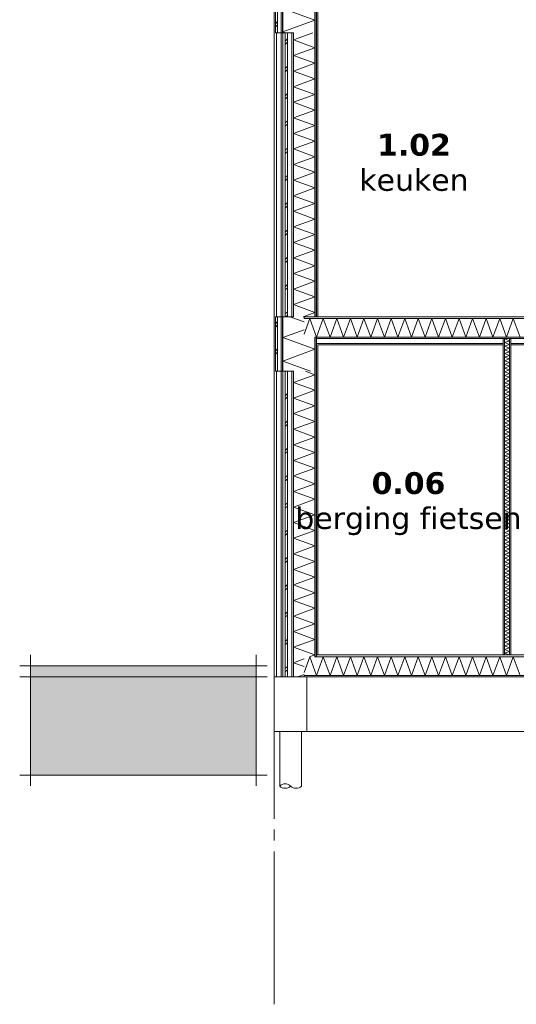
# Model space of a CAD drawing. Header units: millimetres. Extents: x -25778 to 297771, y -21930 to 17454.
# Tile 86 of 109: x 248630 to 253185, y -21930 to -12907. Entities that reach past the tile are written whole.
import ezdxf

# ---------------------------------------------------------------- set-up
doc = ezdxf.new("R2010")
doc.units = ezdxf.units.MM
doc.header["$MEASUREMENT"] = 0
doc.linetypes.add('B0204', pattern=[1300, 1000, -100, 100, -100])
for name, color, linetype in [('00 2D tek aankleding', 7, 'Continuous'), ('00 2D tek aankleding 2D arcering', 7, 'Continuous'), ('17 Paalfundering', 7, 'Continuous'), ('A Stramien', 7, 'Continuous'), ('New_13 Vloeren op grondslag', 7, 'Continuous'), ('New_13 Vloeren op grondslag Doorsnede-arcering', 7, 'Continuous'), ('New_13 Vloeren op grondslag Laagscheidingslijnen', 7, 'Continuous'), ('New_16 Fundering', 7, 'Continuous'), ('New_16 Fundering Laagscheidingslijnen', 7, 'Continuous'), ('New_21 Buitenwanden', 7, 'Continuous'), ('New_21 Buitenwanden Doorsnede-arcering', 7, 'Continuous'), ('New_21 Buitenwanden Laagscheidingslijnen', 7, 'Continuous'), ('New_22 C Binnenwanden', 7, 'Continuous'), ('New_22 C Binnenwanden Doorsnede-arcering', 7, 'Continuous'), ('New_22 C Binnenwanden Laagscheidingslijnen', 7, 'Continuous'), ('New_23 Vloeren', 7, 'Continuous'), ('New_23 Vloeren Doorsnede-arcering', 7, 'Continuous'), ('New_23 Vloeren Laagscheidingslijnen', 7, 'Continuous'), ('Tekst_dim Algemeen', 7, 'Continuous')]:
    doc.layers.add(name, color=color, linetype=linetype)
doc.styles.add('GENERATED_STYLE_2', font='verdana.ttf')
pattern_1 = [(270, (230440.066, -18728.747), (50, 0), [])]
pattern_2 = [(270, (230440.07, -18728.75), (173.2051, 0), [0, -100]), (270, (230526.67, -18778.75), (173.2051, 0), [0, -100])]
pattern_3 = [(0, (230440.066, -18728.747), (0, 50), [])]
pattern_4 = [(0, (230440.07, -18728.75), (0, 173.2051), [0, -100]), (0, (230490.07, -18642.14), (0, 173.2051), [0, -100])]

# ---------------------------------------------------------------- blocks, each defined once
blk = doc.blocks.new('*X1821', base_point=(230440.1, -18728.7))
at = {"layer": 'New_21 Buitenwanden Doorsnede-arcering', "color": 7, "linetype": 'Continuous', "lineweight": 0}
for p, q in [((251338.1, -16160.6), (251250.6, -16128.7)), ((251338.1, -16160.6), (251142.1, -16231.9)), ((251338.1, -16303.2), (251142.1, -16231.9)), ((251338.1, -16303.2), (251142.1, -16374.6)), ((251338.1, -16445.9), (251142.1, -16374.6)), ((251338.1, -16445.9), (251142.1, -16517.3)), ((251338.1, -16588.6), (251142.1, -16517.3)), ((251338.1, -16588.6), (251142.1, -16659.9)), ((251338.1, -16731.3), (251142.1, -16659.9)), ((251338.1, -16731.3), (251142.1, -16802.6)), ((251338.1, -16874), (251142.1, -16802.6)), ((251338.1, -16874), (251142.1, -16945.3)), ((251338.1, -17016.6), (251142.1, -16945.3)), ((251338.1, -17016.6), (251142.1, -17088)), ((251338.1, -17159.3), (251142.1, -17088)), ((251338.1, -17159.3), (251142.1, -17230.6)), ((251338.1, -17302), (251142.1, -17230.6)), ((251338.1, -17302), (251142.1, -17373.3)), ((251338.1, -17444.7), (251142.1, -17373.3)), ((251338.1, -17444.7), (251142.1, -17516)), ((251338.1, -17587.3), (251142.1, -17516)), ((251338.1, -17587.3), (251142.1, -17658.7)), ((251338.1, -17730), (251142.1, -17658.7)), ((251338.1, -17730), (251142.1, -17801.4)), ((251338.1, -17872.7), (251142.1, -17801.4)), ((251338.1, -17872.7), (251142.1, -17944)), ((251338.1, -18015.4), (251142.1, -17944)), ((251338.1, -18015.4), (251142.1, -18086.7)), ((251338.1, -18158), (251142.1, -18086.7)), ((251338.1, -18158), (251142.1, -18229.4)), ((251338.1, -18300.7), (251142.1, -18229.4)), ((251338.1, -18300.7), (251142.1, -18372.1)), ((251338.1, -18443.4), (251142.1, -18372.1)), ((251338.1, -18443.4), (251142.1, -18514.7)), ((251338.1, -18586.1), (251142.1, -18514.7)), ((251338.1, -18586.1), (251142.1, -18657.4)), ((251338.1, -18728.7), (251142.1, -18657.4)), ((251238.1, -18765.1), (251142.1, -18800.1)), ((251338.1, -18728.7), (251288.6, -18746.7)), ((251238.1, -18835), (251142.1, -18800.1)), ((251238.1, -18907.8), (251177.8, -18929.7))]:
    blk.add_line(p, q, dxfattribs=at)
blk = doc.blocks.new('*X1822', base_point=(230440.1, -18728.7))
at = {"layer": 'New_21 Buitenwanden Doorsnede-arcering', "color": 7, "linetype": 'Continuous', "lineweight": 0}
for p, q in [((251065.1, -16133.7), (251070.1, -16128.7)), ((251065.1, -16353.7), (251085.1, -16333.7)), ((251065.1, -16383.7), (251085.1, -16363.7)), ((251065.1, -16603.7), (251085.1, -16583.7)), ((251065.1, -16633.7), (251070.1, -16628.7)), ((251070.1, -16628.7), (251085.1, -16613.7)), ((251065.1, -16853.7), (251085.1, -16833.7)), ((251065.1, -16883.7), (251085.1, -16863.7)), ((251065.1, -17103.7), (251085.1, -17083.7)), ((251065.1, -17133.7), (251070.1, -17128.7)), ((251070.1, -17128.7), (251085.1, -17113.7)), ((251065.1, -17353.7), (251085.1, -17333.7)), ((251065.1, -17383.7), (251085.1, -17363.7)), ((251065.1, -17603.7), (251085.1, -17583.7)), ((251065.1, -17633.7), (251070.1, -17628.7)), ((251070.1, -17628.7), (251085.1, -17613.7)), ((251065.1, -17853.7), (251085.1, -17833.7)), ((251065.1, -17883.7), (251085.1, -17863.7)), ((251065.1, -18103.7), (251085.1, -18083.7)), ((251065.1, -18133.7), (251070.1, -18128.7)), ((251070.1, -18128.7), (251085.1, -18113.7)), ((251065.1, -18353.7), (251085.1, -18333.7)), ((251065.1, -18383.7), (251085.1, -18363.7)), ((251065.1, -18603.7), (251085.1, -18583.7)), ((251065.1, -18633.7), (251070.1, -18628.7)), ((251070.1, -18628.7), (251085.1, -18613.7)), ((251065.1, -18853.7), (251085.1, -18833.7)), ((251065.1, -18883.7), (251085.1, -18863.7))]:
    blk.add_line(p, q, dxfattribs=at)
blk = doc.blocks.new('Section Element_1730_5', base_point=(230440.1, -18728.7))
at = {"layer": 'New_21 Buitenwanden Doorsnede-arcering', "linetype": 'Continuous', "lineweight": 0, "true_color": 0x000000}
h = blk.add_hatch(dxfattribs=at)
h.set_pattern_fill('325_Houtachtig_plaatmate_E4', color=18, style=0, pattern_type=2)
h.set_pattern_definition(pattern_1)
h.paths.add_polyline_path([(251127.1, -16128.7), (251127.1, -18929.7), (251142.1, -18929.7), (251142.1, -16128.7)])
h = blk.add_hatch(dxfattribs=at)
h.set_pattern_fill('325_Houtachtig_plaatmate_E4', color=18, style=0, pattern_type=2)
h.set_pattern_definition(pattern_1)
h.paths.add_polyline_path([(251353.1, -16128.7), (251338.1, -16128.7), (251338.1, -18746.7), (251353.1, -18746.7), (251353.1, -18728.7)])
h = blk.add_hatch(dxfattribs=at)
h.set_pattern_fill('720_Gips_0005', color=18, style=0, pattern_type=2)
h.set_pattern_definition(pattern_2)
h.paths.add_polyline_path([(251353.1, -18728.7), (251365.1, -18728.7), (251365.1, -16128.7), (251353.1, -16128.7)])
at = {"layer": 'New_21 Buitenwanden', "color": 9, "linetype": 'Continuous', "lineweight": 0}
for p, q in [((251065.1, -16128.7), (251065.1, -18929.7)), ((251365.1, -16128.7), (251365.1, -18728.7))]:
    blk.add_line(p, q, dxfattribs=at)
at = {"layer": 'New_21 Buitenwanden Laagscheidingslijnen', "color": 9, "linetype": 'Continuous', "lineweight": 0}
for p, q in [((251085.1, -16128.7), (251085.1, -18929.7)), ((251127.1, -16128.7), (251127.1, -18929.7)), ((251142.1, -16128.7), (251142.1, -18929.7)), ((251338.1, -16128.7), (251338.1, -18746.7)), ((251238.1, -18917.7), (251238.1, -18929.7))]:
    blk.add_line(p, q, dxfattribs=at)
at = {"layer": 'New_21 Buitenwanden Laagscheidingslijnen', "color": 9, "linetype": 'Continuous', "lineweight": 0, "flags": 128}
blk.add_lwpolyline([(251353.1, -16128.7), (251353.1, -18728.7), (251353.1, -18746.7)], dxfattribs=at)
at = {"layer": 'New_21 Buitenwanden', "lineweight": 0}
for name in ['*X1822', '*X1821']:
    blk.add_blockref(name, (230440.1, -18728.7), dxfattribs=at)
blk = doc.blocks.new('*X1831', base_point=(230440.1, -18728.7))
at = {"layer": 'New_21 Buitenwanden Doorsnede-arcering', "color": 7, "linetype": 'Continuous', "lineweight": 0}
for p, q in [((251318.7, -13028.7), (251142.1, -13093)), ((251338.1, -13164.4), (251142.1, -13093)), ((251338.1, -13164.4), (251142.1, -13235.7)), ((251338.1, -13307), (251142.1, -13235.7)), ((251338.1, -13307), (251142.1, -13378.4)), ((251338.1, -13449.7), (251142.1, -13378.4)), ((251338.1, -13449.7), (251142.1, -13521.1)), ((251338.1, -13592.4), (251142.1, -13521.1)), ((251338.1, -13592.4), (251142.1, -13663.7)), ((251338.1, -13735.1), (251142.1, -13663.7)), ((251338.1, -13735.1), (251142.1, -13806.4)), ((251338.1, -13877.8), (251142.1, -13806.4)), ((251338.1, -13877.8), (251142.1, -13949.1)), ((251338.1, -14020.4), (251142.1, -13949.1)), ((251338.1, -14020.4), (251142.1, -14091.8)), ((251338.1, -14163.1), (251142.1, -14091.8)), ((251338.1, -14163.1), (251142.1, -14234.4)), ((251338.1, -14305.8), (251142.1, -14234.4)), ((251338.1, -14305.8), (251142.1, -14377.1)), ((251338.1, -14448.5), (251142.1, -14377.1)), ((251338.1, -14448.5), (251142.1, -14519.8)), ((251338.1, -14591.1), (251142.1, -14519.8)), ((251338.1, -14591.1), (251142.1, -14662.5)), ((251338.1, -14733.8), (251142.1, -14662.5)), ((251338.1, -14733.8), (251142.1, -14805.1)), ((251338.1, -14876.5), (251142.1, -14805.1)), ((251338.1, -14876.5), (251142.1, -14947.8)), ((251338.1, -15019.2), (251142.1, -14947.8)), ((251338.1, -15019.2), (251142.1, -15090.5)), ((251338.1, -15161.8), (251142.1, -15090.5)), ((251338.1, -15161.8), (251142.1, -15233.2)), ((251338.1, -15304.5), (251142.1, -15233.2)), ((251338.1, -15304.5), (251142.1, -15375.9)), ((251338.1, -15447.2), (251142.1, -15375.9)), ((251338.1, -15447.2), (251142.1, -15518.5)), ((251338.1, -15589.9), (251142.1, -15518.5)), ((251338.1, -15589.9), (251231.2, -15628.7))]:
    blk.add_line(p, q, dxfattribs=at)
blk = doc.blocks.new('*X1832', base_point=(230440.1, -18728.7))
at = {"layer": 'New_21 Buitenwanden Doorsnede-arcering', "color": 7, "linetype": 'Continuous', "lineweight": 0}
for p, q in [((251065.1, -13103.7), (251085.1, -13083.7)), ((251065.1, -13133.7), (251070.1, -13128.7)), ((251070.1, -13128.7), (251085.1, -13113.7)), ((251065.1, -13353.7), (251085.1, -13333.7)), ((251065.1, -13383.7), (251085.1, -13363.7)), ((251065.1, -13603.7), (251085.1, -13583.7)), ((251070.1, -13628.7), (251085.1, -13613.7)), ((251065.1, -13633.7), (251070.1, -13628.7)), ((251065.1, -13853.7), (251085.1, -13833.7)), ((251065.1, -13883.7), (251085.1, -13863.7)), ((251065.1, -14103.7), (251085.1, -14083.7)), ((251065.1, -14133.7), (251070.1, -14128.7)), ((251070.1, -14128.7), (251085.1, -14113.7)), ((251065.1, -14353.7), (251085.1, -14333.7)), ((251065.1, -14383.7), (251085.1, -14363.7)), ((251065.1, -14603.7), (251085.1, -14583.7)), ((251070.1, -14628.7), (251085.1, -14613.7)), ((251065.1, -14633.7), (251070.1, -14628.7)), ((251065.1, -14853.7), (251085.1, -14833.7)), ((251065.1, -14883.7), (251085.1, -14863.7)), ((251065.1, -15103.7), (251085.1, -15083.7)), ((251065.1, -15133.7), (251070.1, -15128.7)), ((251070.1, -15128.7), (251085.1, -15113.7)), ((251065.1, -15353.7), (251085.1, -15333.7)), ((251065.1, -15383.7), (251085.1, -15363.7)), ((251065.1, -15603.7), (251085.1, -15583.7)), ((251070.1, -15628.7), (251085.1, -15613.7))]:
    blk.add_line(p, q, dxfattribs=at)
blk = doc.blocks.new('Section Element_1737_5', base_point=(230440.1, -18728.7))
at = {"layer": 'New_21 Buitenwanden Doorsnede-arcering', "linetype": 'Continuous', "lineweight": 0, "true_color": 0x000000}
h = blk.add_hatch(dxfattribs=at)
h.set_pattern_fill('325_Houtachtig_plaatmate_E4', color=18, style=0, pattern_type=2)
h.set_pattern_definition(pattern_1)
h.paths.add_polyline_path([(251127.1, -15628.7), (251142.1, -15628.7), (251142.1, -13028.7), (251127.1, -13028.7)])
h = blk.add_hatch(dxfattribs=at)
h.set_pattern_fill('325_Houtachtig_plaatmate_E4', color=18, style=0, pattern_type=2)
h.set_pattern_definition(pattern_1)
h.paths.add_polyline_path([(251353.1, -13028.7), (251338.1, -13028.7), (251338.1, -15628.7), (251353.1, -15628.7)])
h = blk.add_hatch(dxfattribs=at)
h.set_pattern_fill('720_Gips_0005', color=18, style=0, pattern_type=2)
h.set_pattern_definition(pattern_2)
h.paths.add_polyline_path([(251365.1, -13028.7), (251353.1, -13028.7), (251353.1, -15628.7), (251365.1, -15628.7)])
at = {"layer": 'New_21 Buitenwanden', "color": 9, "linetype": 'Continuous', "lineweight": 0}
for p, q in [((251065.1, -13028.7), (251065.1, -15628.7)), ((251365.1, -13028.7), (251365.1, -15628.7))]:
    blk.add_line(p, q, dxfattribs=at)
at = {"layer": 'New_21 Buitenwanden Laagscheidingslijnen', "color": 9, "linetype": 'Continuous', "lineweight": 0}
for p, q in [((251085.1, -13028.7), (251085.1, -15628.7)), ((251127.1, -13028.7), (251127.1, -15628.7)), ((251142.1, -13028.7), (251142.1, -15628.7)), ((251338.1, -13028.7), (251338.1, -15628.7)), ((251353.1, -13028.7), (251353.1, -15628.7))]:
    blk.add_line(p, q, dxfattribs=at)
at = {"layer": 'New_21 Buitenwanden', "lineweight": 0}
for name in ['*X1831', '*X1832']:
    blk.add_blockref(name, (230440.1, -18728.7), dxfattribs=at)
blk = doc.blocks.new('*X1838', base_point=(230440.1, -18728.7))
at = {"layer": 'New_23 Vloeren Doorsnede-arcering', "color": 7, "linetype": 'Continuous', "lineweight": 0}
for p, q in [((251238.1, -15789.7), (251290.1, -15646.7)), ((251352.3, -15817.7), (251290.1, -15646.7)), ((251352.3, -15817.7), (251414.6, -15646.7)), ((251476.8, -15817.7), (251414.6, -15646.7)), ((251476.8, -15817.7), (251539.1, -15646.7)), ((251601.3, -15817.7), (251539.1, -15646.7)), ((251601.3, -15817.7), (251663.5, -15646.7)), ((251725.8, -15817.7), (251663.5, -15646.7)), ((251725.8, -15817.7), (251788, -15646.7)), ((251850.3, -15817.7), (251788, -15646.7)), ((251850.3, -15817.7), (251912.5, -15646.7)), ((251974.7, -15817.7), (251912.5, -15646.7)), ((251974.7, -15817.7), (252037, -15646.7)), ((252099.2, -15817.7), (252037, -15646.7)), ((252099.2, -15817.7), (252161.4, -15646.7)), ((252223.7, -15817.7), (252161.4, -15646.7)), ((252223.7, -15817.7), (252285.9, -15646.7)), ((252348.2, -15817.7), (252285.9, -15646.7)), ((252348.2, -15817.7), (252410.4, -15646.7)), ((252472.6, -15817.7), (252410.4, -15646.7)), ((252472.6, -15817.7), (252534.9, -15646.7)), ((252597.1, -15817.7), (252534.9, -15646.7)), ((252597.1, -15817.7), (252659.4, -15646.7)), ((252721.6, -15817.7), (252659.4, -15646.7)), ((252721.6, -15817.7), (252783.8, -15646.7)), ((252846.1, -15817.7), (252783.8, -15646.7)), ((252846.1, -15817.7), (252908.3, -15646.7)), ((252970.6, -15817.7), (252908.3, -15646.7)), ((252970.6, -15817.7), (253032.8, -15646.7)), ((253095, -15817.7), (253032.8, -15646.7)), ((253095, -15817.7), (253157.3, -15646.7)), ((253219.5, -15817.7), (253157.3, -15646.7))]:
    blk.add_line(p, q, dxfattribs=at)
blk = doc.blocks.new('Section Element_1740_5', base_point=(230440.1, -18728.7))
at = {"layer": 'New_23 Vloeren Doorsnede-arcering', "linetype": 'Continuous', "lineweight": 0, "true_color": 0x000000}
h = blk.add_hatch(dxfattribs=at)
h.set_pattern_fill('325_Houtachtig_plaatmate_E4', color=18, style=0, pattern_type=2)
h.set_pattern_definition(pattern_3)
h.paths.add_polyline_path([(251238.1, -15628.7), (251238.1, -15646.7), (257942.1, -15646.7), (257942.1, -15628.7)])
h = blk.add_hatch(dxfattribs=at)
h.set_pattern_fill('720_Gips_0005', color=18, style=0, pattern_type=2)
h.set_pattern_definition(pattern_4)
h.paths.add_polyline_path([(251353.1, -15817.7), (251353.1, -15829.7), (257827.1, -15829.7), (257827.1, -15817.7)])
h = blk.add_hatch(dxfattribs=at)
h.set_pattern_fill('720_Gips_0005', color=18, style=0, pattern_type=2)
h.set_pattern_definition(pattern_4)
h.paths.add_polyline_path([(251353.1, -15885.7), (253065.1, -15885.7), (253065.1, -15873.7), (251353.1, -15873.7)])
h = blk.add_hatch(dxfattribs=at)
h.set_pattern_fill('720_Gips_0005', color=18, style=0, pattern_type=2)
h.set_pattern_definition(pattern_4)
h.paths.add_polyline_path([(253135.1, -15873.7), (253135.1, -15885.7), (254535.1, -15885.7), (254535.1, -15873.7)])
at = {"layer": 'New_23 Vloeren', "color": 9, "linetype": 'Continuous', "lineweight": 0}
for p, q in [((253065.1, -15885.7), (251365.1, -15885.7)), ((254535.1, -15885.7), (253135.1, -15885.7))]:
    blk.add_line(p, q, dxfattribs=at)
at = {"layer": 'New_23 Vloeren', "color": 9, "linetype": 'Continuous', "lineweight": 0, "flags": 128}
blk.add_lwpolyline([(257942.1, -15628.7), (257940.1, -15628.7), (257880.1, -15628.7), (251365.1, -15628.7)], dxfattribs=at)
at = {"layer": 'New_23 Vloeren Laagscheidingslijnen', "color": 9, "linetype": 'Continuous', "lineweight": 0}
for p, q in [((257942.1, -15646.7), (251238.1, -15646.7)), ((253065.1, -15873.7), (251353.1, -15873.7)), ((254535.1, -15873.7), (253135.1, -15873.7))]:
    blk.add_line(p, q, dxfattribs=at)
at = {"layer": 'New_23 Vloeren Laagscheidingslijnen', "color": 9, "linetype": 'Continuous', "lineweight": 0, "flags": 128}
for points in [[(251365.1, -15628.7), (251353.1, -15628.7), (251338.1, -15628.7), (251238.1, -15628.7)], [(257842.1, -15817.7), (257827.1, -15817.7), (251353.1, -15817.7), (251338.1, -15817.7)], [(257827.1, -15829.7), (254605.1, -15829.7), (254593.1, -15829.7), (254547.1, -15829.7), (254535.1, -15829.7), (254335.1, -15829.7), (253135.1, -15829.7), (253123.1, -15829.7), (253077.1, -15829.7), (253065.1, -15829.7), (251353.1, -15829.7)]]:
    blk.add_lwpolyline(points, dxfattribs=at)
at = {"layer": 'New_23 Vloeren', "lineweight": 0}
blk.add_blockref('*X1838', (230440.1, -18728.7), dxfattribs=at)
blk = doc.blocks.new('*X1844', base_point=(230440.1, -18728.7))
at = {"layer": 'New_13 Vloeren op grondslag Doorsnede-arcering', "color": 7, "linetype": 'Continuous', "lineweight": 0}
for p, q in [((251238.1, -18889.7), (251290.1, -18746.7)), ((251352.3, -18917.7), (251290.1, -18746.7)), ((251352.3, -18917.7), (251414.6, -18746.7)), ((251476.8, -18917.7), (251414.6, -18746.7)), ((251476.8, -18917.7), (251539.1, -18746.7)), ((251601.3, -18917.7), (251539.1, -18746.7)), ((251601.3, -18917.7), (251663.5, -18746.7)), ((251725.8, -18917.7), (251663.5, -18746.7)), ((251725.8, -18917.7), (251788, -18746.7)), ((251850.3, -18917.7), (251788, -18746.7)), ((251850.3, -18917.7), (251912.5, -18746.7)), ((251974.7, -18917.7), (251912.5, -18746.7)), ((251974.7, -18917.7), (252037, -18746.7)), ((252099.2, -18917.7), (252037, -18746.7)), ((252099.2, -18917.7), (252161.4, -18746.7)), ((252223.7, -18917.7), (252161.4, -18746.7)), ((252223.7, -18917.7), (252285.9, -18746.7)), ((252348.2, -18917.7), (252285.9, -18746.7)), ((252348.2, -18917.7), (252410.4, -18746.7)), ((252472.6, -18917.7), (252410.4, -18746.7)), ((252472.6, -18917.7), (252534.9, -18746.7)), ((252597.1, -18917.7), (252534.9, -18746.7)), ((252597.1, -18917.7), (252659.4, -18746.7)), ((252721.6, -18917.7), (252659.4, -18746.7)), ((252721.6, -18917.7), (252783.8, -18746.7)), ((252846.1, -18917.7), (252783.8, -18746.7)), ((252846.1, -18917.7), (252908.3, -18746.7)), ((252970.6, -18917.7), (252908.3, -18746.7)), ((252970.6, -18917.7), (253032.8, -18746.7)), ((253095, -18917.7), (253032.8, -18746.7)), ((253095, -18917.7), (253157.3, -18746.7)), ((253219.5, -18917.7), (253157.3, -18746.7))]:
    blk.add_line(p, q, dxfattribs=at)
blk = doc.blocks.new('Section Element_1743_5', base_point=(230440.1, -18728.7))
at = {"layer": 'New_13 Vloeren op grondslag Doorsnede-arcering', "linetype": 'Continuous', "lineweight": 0, "true_color": 0x000000}
h = blk.add_hatch(dxfattribs=at)
h.set_pattern_fill('325_Houtachtig_plaatmate_E4', color=18, style=0, pattern_type=2)
h.set_pattern_definition(pattern_3)
h.paths.add_polyline_path([(257942.1, -18728.7), (251353.1, -18728.7), (251353.1, -18746.7), (257942.1, -18746.7)])
h = blk.add_hatch(dxfattribs=at)
h.set_pattern_fill('720_Gips_0005', color=18, style=0, pattern_type=2)
h.set_pattern_definition(pattern_4)
h.paths.add_polyline_path([(251238.1, -18929.7), (257942.1, -18929.7), (257942.1, -18917.7), (251238.1, -18917.7)])
at = {"layer": 'New_13 Vloeren op grondslag', "color": 9, "linetype": 'Continuous', "lineweight": 0}
for p, q in [((253065.1, -18728.7), (251365.1, -18728.7)), ((254335.1, -18728.7), (253135.1, -18728.7)), ((257915.1, -18929.7), (251265.1, -18929.7))]:
    blk.add_line(p, q, dxfattribs=at)
at = {"layer": 'New_13 Vloeren op grondslag Laagscheidingslijnen', "color": 9, "linetype": 'Continuous', "lineweight": 0}
for p, q in [((251365.1, -18728.7), (251353.1, -18728.7)), ((257942.1, -18917.7), (251238.1, -18917.7)), ((251265.1, -18929.7), (251238.1, -18929.7))]:
    blk.add_line(p, q, dxfattribs=at)
at = {"layer": 'New_13 Vloeren op grondslag Laagscheidingslijnen', "color": 9, "linetype": 'Continuous', "lineweight": 0, "flags": 128}
for points in [[(257942.1, -18746.7), (251353.1, -18746.7), (251338.1, -18746.7)], [(253135.1, -18728.7), (253123.1, -18728.7), (253077.1, -18728.7), (253065.1, -18728.7)]]:
    blk.add_lwpolyline(points, dxfattribs=at)
at = {"layer": 'New_13 Vloeren op grondslag', "lineweight": 0}
blk.add_blockref('*X1844', (230440.1, -18728.7), dxfattribs=at)
blk = doc.blocks.new('Section Element_1744_5', base_point=(230440.1, -18728.7))
at = {"layer": 'New_16 Fundering', "color": 149, "linetype": 'Continuous', "lineweight": 0, "true_color": 0x3c4244}
blk.add_line((251265.1, -19429.7), (257915.1, -19429.7), dxfattribs=at)
blk = doc.blocks.new('*X1853', base_point=(230440.1, -18728.7))
at = {"layer": 'New_22 C Binnenwanden Doorsnede-arcering', "color": 7, "linetype": 'Continuous', "lineweight": 0}
for p, q in [((253084, -15829.7), (253077.1, -15832.3)), ((253123.1, -15849), (253077.1, -15832.3)), ((253123.1, -15849), (253077.1, -15865.8)), ((253123.1, -15882.5), (253077.1, -15865.8)), ((253123.1, -15882.5), (253077.1, -15899.2)), ((253123.1, -15916), (253077.1, -15899.2)), ((253123.1, -15916), (253077.1, -15932.7)), ((253123.1, -15949.5), (253077.1, -15932.7)), ((253123.1, -15949.5), (253077.1, -15966.2)), ((253123.1, -15983), (253077.1, -15966.2)), ((253123.1, -15983), (253077.1, -15999.7)), ((253123.1, -16016.4), (253077.1, -15999.7)), ((253123.1, -16016.4), (253077.1, -16033.2)), ((253123.1, -16049.9), (253077.1, -16033.2)), ((253123.1, -16049.9), (253077.1, -16066.7)), ((253123.1, -16083.4), (253077.1, -16066.7)), ((253123.1, -16083.4), (253077.1, -16100.2)), ((253123.1, -16116.9), (253077.1, -16100.2)), ((253123.1, -16116.9), (253077.1, -16133.6)), ((253123.1, -16150.4), (253077.1, -16133.6)), ((253123.1, -16150.4), (253077.1, -16167.1)), ((253123.1, -16183.9), (253077.1, -16167.1)), ((253123.1, -16183.9), (253077.1, -16200.6)), ((253123.1, -16217.4), (253077.1, -16200.6)), ((253123.1, -16217.4), (253077.1, -16234.1)), ((253123.1, -16250.8), (253077.1, -16234.1)), ((253123.1, -16250.8), (253077.1, -16267.6)), ((253123.1, -16284.3), (253077.1, -16267.6)), ((253123.1, -16284.3), (253077.1, -16301.1)), ((253123.1, -16317.8), (253077.1, -16301.1)), ((253123.1, -16317.8), (253077.1, -16334.6)), ((253123.1, -16351.3), (253077.1, -16334.6)), ((253123.1, -16351.3), (253077.1, -16368)), ((253123.1, -16384.8), (253077.1, -16368)), ((253123.1, -16384.8), (253077.1, -16401.5)), ((253123.1, -16418.3), (253077.1, -16401.5)), ((253123.1, -16418.3), (253077.1, -16435)), ((253123.1, -16451.7), (253077.1, -16435)), ((253123.1, -16451.7), (253077.1, -16468.5)), ((253123.1, -16485.2), (253077.1, -16468.5)), ((253123.1, -16485.2), (253077.1, -16502)), ((253123.1, -16518.7), (253077.1, -16502)), ((253123.1, -16518.7), (253077.1, -16535.5)), ((253123.1, -16552.2), (253077.1, -16535.5)), ((253123.1, -16552.2), (253077.1, -16568.9)), ((253123.1, -16585.7), (253077.1, -16568.9)), ((253123.1, -16585.7), (253077.1, -16602.4)), ((253123.1, -16619.2), (253077.1, -16602.4)), ((253123.1, -16619.2), (253077.1, -16635.9)), ((253123.1, -16652.7), (253077.1, -16635.9)), ((253123.1, -16652.7), (253077.1, -16669.4)), ((253123.1, -16686.1), (253077.1, -16669.4)), ((253123.1, -16686.1), (253077.1, -16702.9)), ((253123.1, -16719.6), (253077.1, -16702.9)), ((253123.1, -16719.6), (253077.1, -16736.4)), ((253123.1, -16753.1), (253077.1, -16736.4)), ((253123.1, -16753.1), (253077.1, -16769.9)), ((253123.1, -16786.6), (253077.1, -16769.9)), ((253123.1, -16786.6), (253077.1, -16803.3)), ((253123.1, -16820.1), (253077.1, -16803.3)), ((253123.1, -16820.1), (253077.1, -16836.8)), ((253123.1, -16853.6), (253077.1, -16836.8)), ((253123.1, -16853.6), (253077.1, -16870.3)), ((253123.1, -16887.1), (253077.1, -16870.3)), ((253123.1, -16887.1), (253077.1, -16903.8)), ((253123.1, -16920.5), (253077.1, -16903.8)), ((253123.1, -16920.5), (253077.1, -16937.3)), ((253123.1, -16954), (253077.1, -16937.3)), ((253123.1, -16954), (253077.1, -16970.8)), ((253123.1, -16987.5), (253077.1, -16970.8)), ((253123.1, -16987.5), (253077.1, -17004.3)), ((253123.1, -17021), (253077.1, -17004.3)), ((253123.1, -17021), (253077.1, -17037.7)), ((253123.1, -17054.5), (253077.1, -17037.7)), ((253123.1, -17054.5), (253077.1, -17071.2)), ((253123.1, -17088), (253077.1, -17071.2)), ((253123.1, -17088), (253077.1, -17104.7)), ((253123.1, -17121.5), (253077.1, -17104.7)), ((253123.1, -17121.5), (253077.1, -17138.2)), ((253123.1, -17154.9), (253077.1, -17138.2)), ((253123.1, -17154.9), (253077.1, -17171.7)), ((253123.1, -17188.4), (253077.1, -17171.7)), ((253123.1, -17188.4), (253077.1, -17205.2)), ((253123.1, -17221.9), (253077.1, -17205.2)), ((253123.1, -17221.9), (253077.1, -17238.7)), ((253123.1, -17255.4), (253077.1, -17238.7)), ((253123.1, -17255.4), (253077.1, -17272.1)), ((253123.1, -17288.9), (253077.1, -17272.1)), ((253123.1, -17288.9), (253077.1, -17305.6)), ((253123.1, -17322.4), (253077.1, -17305.6)), ((253123.1, -17322.4), (253077.1, -17339.1)), ((253123.1, -17355.9), (253077.1, -17339.1)), ((253123.1, -17355.9), (253077.1, -17372.6)), ((253123.1, -17389.3), (253077.1, -17372.6)), ((253123.1, -17389.3), (253077.1, -17406.1)), ((253123.1, -17422.8), (253077.1, -17406.1)), ((253123.1, -17422.8), (253077.1, -17439.6)), ((253123.1, -17456.3), (253077.1, -17439.6)), ((253123.1, -17456.3), (253077.1, -17473)), ((253123.1, -17489.8), (253077.1, -17473)), ((253123.1, -17489.8), (253077.1, -17506.5)), ((253123.1, -17523.3), (253077.1, -17506.5)), ((253123.1, -17523.3), (253077.1, -17540)), ((253123.1, -17556.8), (253077.1, -17540)), ((253123.1, -17556.8), (253077.1, -17573.5)), ((253123.1, -17590.2), (253077.1, -17573.5)), ((253123.1, -17590.2), (253077.1, -17607)), ((253123.1, -17623.7), (253077.1, -17607)), ((253123.1, -17623.7), (253077.1, -17640.5)), ((253123.1, -17657.2), (253077.1, -17640.5)), ((253123.1, -17657.2), (253077.1, -17674)), ((253123.1, -17690.7), (253077.1, -17674)), ((253123.1, -17690.7), (253077.1, -17707.4)), ((253123.1, -17724.2), (253077.1, -17707.4)), ((253123.1, -17724.2), (253077.1, -17740.9)), ((253123.1, -17757.7), (253077.1, -17740.9)), ((253123.1, -17757.7), (253077.1, -17774.4)), ((253123.1, -17791.2), (253077.1, -17774.4)), ((253123.1, -17791.2), (253077.1, -17807.9)), ((253123.1, -17824.6), (253077.1, -17807.9)), ((253123.1, -17824.6), (253077.1, -17841.4)), ((253123.1, -17858.1), (253077.1, -17841.4)), ((253123.1, -17858.1), (253077.1, -17874.9)), ((253123.1, -17891.6), (253077.1, -17874.9)), ((253123.1, -17891.6), (253077.1, -17908.4)), ((253123.1, -17925.1), (253077.1, -17908.4)), ((253123.1, -17925.1), (253077.1, -17941.8)), ((253123.1, -17958.6), (253077.1, -17941.8)), ((253123.1, -17958.6), (253077.1, -17975.3)), ((253123.1, -17992.1), (253077.1, -17975.3)), ((253123.1, -17992.1), (253077.1, -18008.8)), ((253123.1, -18025.6), (253077.1, -18008.8)), ((253123.1, -18025.6), (253077.1, -18042.3)), ((253123.1, -18059), (253077.1, -18042.3)), ((253123.1, -18059), (253077.1, -18075.8)), ((253123.1, -18092.5), (253077.1, -18075.8)), ((253123.1, -18092.5), (253077.1, -18109.3)), ((253123.1, -18126), (253077.1, -18109.3)), ((253123.1, -18126), (253077.1, -18142.8)), ((253123.1, -18159.5), (253077.1, -18142.8)), ((253123.1, -18159.5), (253077.1, -18176.2)), ((253123.1, -18193), (253077.1, -18176.2)), ((253123.1, -18193), (253077.1, -18209.7)), ((253123.1, -18226.5), (253077.1, -18209.7)), ((253123.1, -18226.5), (253077.1, -18243.2)), ((253123.1, -18260), (253077.1, -18243.2)), ((253123.1, -18260), (253077.1, -18276.7)), ((253123.1, -18293.4), (253077.1, -18276.7)), ((253123.1, -18293.4), (253077.1, -18310.2)), ((253123.1, -18326.9), (253077.1, -18310.2)), ((253123.1, -18326.9), (253077.1, -18343.7)), ((253123.1, -18360.4), (253077.1, -18343.7)), ((253123.1, -18360.4), (253077.1, -18377.2)), ((253123.1, -18393.9), (253077.1, -18377.2)), ((253123.1, -18393.9), (253077.1, -18410.6)), ((253123.1, -18427.4), (253077.1, -18410.6)), ((253123.1, -18427.4), (253077.1, -18444.1)), ((253123.1, -18460.9), (253077.1, -18444.1)), ((253123.1, -18460.9), (253077.1, -18477.6)), ((253123.1, -18494.3), (253077.1, -18477.6)), ((253123.1, -18494.3), (253077.1, -18511.1)), ((253123.1, -18527.8), (253077.1, -18511.1)), ((253123.1, -18527.8), (253077.1, -18544.6)), ((253123.1, -18561.3), (253077.1, -18544.6)), ((253123.1, -18561.3), (253077.1, -18578.1)), ((253123.1, -18594.8), (253077.1, -18578.1)), ((253123.1, -18594.8), (253077.1, -18611.5)), ((253123.1, -18628.3), (253077.1, -18611.5)), ((253123.1, -18628.3), (253077.1, -18645)), ((253123.1, -18661.8), (253077.1, -18645)), ((253123.1, -18661.8), (253077.1, -18678.5)), ((253123.1, -18695.3), (253077.1, -18678.5)), ((253123.1, -18695.3), (253077.1, -18712)), ((253123.1, -18728.7), (253077.1, -18712))]:
    blk.add_line(p, q, dxfattribs=at)
blk = doc.blocks.new('Section Element_1749_5', base_point=(230440.1, -18728.7))
at = {"layer": 'New_22 C Binnenwanden Doorsnede-arcering', "linetype": 'Continuous', "lineweight": 0, "true_color": 0x000000}
h = blk.add_hatch(dxfattribs=at)
h.set_pattern_fill('325_Houtachtig_plaatmate_E4', color=18, style=0, pattern_type=2)
h.set_pattern_definition(pattern_1)
h.paths.add_polyline_path([(253065.1, -15829.7), (253065.1, -18728.7), (253077.1, -18728.7), (253077.1, -15829.7)])
h = blk.add_hatch(dxfattribs=at)
h.set_pattern_fill('325_Houtachtig_plaatmate_E4', color=18, style=0, pattern_type=2)
h.set_pattern_definition(pattern_1)
h.paths.add_polyline_path([(253123.1, -15829.7), (253123.1, -18728.7), (253135.1, -18728.7), (253135.1, -15829.7)])
at = {"layer": 'New_22 C Binnenwanden', "color": 1, "linetype": 'Continuous', "lineweight": 0}
for p, q in [((253065.1, -15885.7), (253065.1, -18728.7)), ((253135.1, -15885.7), (253135.1, -18728.7))]:
    blk.add_line(p, q, dxfattribs=at)
at = {"layer": 'New_22 C Binnenwanden Laagscheidingslijnen', "color": 1, "linetype": 'Continuous', "lineweight": 0}
for p, q in [((253077.1, -15829.7), (253077.1, -18728.7)), ((253123.1, -15829.7), (253123.1, -18728.7))]:
    blk.add_line(p, q, dxfattribs=at)
at = {"layer": 'New_22 C Binnenwanden Laagscheidingslijnen', "color": 1, "linetype": 'Continuous', "lineweight": 0, "flags": 128}
for points in [[(253065.1, -15829.7), (253065.1, -15873.7), (253065.1, -15885.7)], [(253135.1, -15829.7), (253135.1, -15873.7), (253135.1, -15885.7)]]:
    blk.add_lwpolyline(points, dxfattribs=at)
at = {"layer": 'New_22 C Binnenwanden', "lineweight": 0}
blk.add_blockref('*X1853', (230440.1, -18728.7), dxfattribs=at)
blk = doc.blocks.new('Section Element_1751_5', base_point=(230440.1, -18728.7))
at = {"layer": 'New_21 Buitenwanden', "color": 149, "linetype": 'Continuous', "lineweight": 0, "true_color": 0x3c4244}
for p, q in [((250965.1, -15628.7), (250965.1, -18929.7)), ((250985.1, -16128.7), (250985.1, -18929.7)), ((251027.1, -18929.7), (251027.1, -16128.7)), ((251042.1, -16128.7), (251042.1, -18929.7))]:
    blk.add_line(p, q, dxfattribs=at)
blk = doc.blocks.new('Section Element_1752_5', base_point=(230440.1, -18728.7))
at = {"layer": 'New_21 Buitenwanden', "color": 149, "linetype": 'Continuous', "lineweight": 0, "true_color": 0x3c4244}
for p, q in [((250965.1, -12528.7), (250965.1, -15628.7)), ((250985.1, -13028.7), (250985.1, -15628.7)), ((251027.1, -15628.7), (251027.1, -13028.7)), ((251042.1, -13028.7), (251042.1, -15628.7))]:
    blk.add_line(p, q, dxfattribs=at)
blk = doc.blocks.new('*X1862', base_point=(230440.1, -18728.7))
at = {"layer": 'New_21 Buitenwanden Doorsnede-arcering', "color": 7, "linetype": 'Continuous', "lineweight": 0}
for p, q in [((251204.4, -12528.7), (251042.1, -12587.8)), ((251238.1, -12659.2), (251042.1, -12587.8)), ((251277.2, -12717.7), (251042.1, -12803.3)), ((251338.1, -12911), (251042.1, -12803.3)), ((251338.1, -12911), (251042.1, -13018.8)), ((251069.4, -13028.7), (251042.1, -13018.8))]:
    blk.add_line(p, q, dxfattribs=at)
blk = doc.blocks.new('*X1863', base_point=(230440.1, -18728.7))
at = {"layer": 'New_21 Buitenwanden Doorsnede-arcering', "color": 7, "linetype": 'Continuous', "lineweight": 0}
for p, q in [((250975.1, -12693.7), (250995.1, -12673.7)), ((250975.1, -12723.7), (250995.1, -12703.7)), ((250975.1, -12943.7), (250990.1, -12928.7)), ((250975.1, -12973.7), (250995.1, -12953.7)), ((250990.1, -12928.7), (250995.1, -12923.7))]:
    blk.add_line(p, q, dxfattribs=at)
blk = doc.blocks.new('Section Element_1755_5', base_point=(230440.1, -18728.7))
at = {"layer": 'New_21 Buitenwanden Doorsnede-arcering', "linetype": 'Continuous', "lineweight": 0, "true_color": 0x000000}
h = blk.add_hatch(dxfattribs=at)
h.set_pattern_fill('325_Houtachtig_plaatmate_E4', color=18, style=0, pattern_type=2)
h.set_pattern_definition(pattern_1)
h.paths.add_polyline_path([(251027.1, -13028.7), (251042.1, -13028.7), (251042.1, -12528.7), (251027.1, -12528.7)])
h = blk.add_hatch(dxfattribs=at)
h.set_pattern_fill('325_Houtachtig_plaatmate_E4', color=18, style=0, pattern_type=2)
h.set_pattern_definition(pattern_1)
h.paths.add_polyline_path([(251353.1, -12717.7), (251338.1, -12717.7), (251338.1, -13028.7), (251353.1, -13028.7), (251353.1, -12785.7)])
h = blk.add_hatch(dxfattribs=at)
h.set_pattern_fill('720_Gips_0005', color=18, style=0, pattern_type=2)
h.set_pattern_definition(pattern_2)
h.paths.add_polyline_path([(251353.1, -12785.7), (251353.1, -13028.7), (251365.1, -13028.7), (251365.1, -12785.7)])
at = {"layer": 'New_21 Buitenwanden', "color": 9, "linetype": 'Continuous', "lineweight": 0}
for p, q in [((250975.1, -12528.7), (250975.1, -13028.7)), ((250990.1, -12528.7), (250975.1, -12528.7)), ((251365.1, -12785.7), (251365.1, -13028.7))]:
    blk.add_line(p, q, dxfattribs=at)
at = {"layer": 'New_21 Buitenwanden', "color": 9, "linetype": 'Continuous', "lineweight": 0, "flags": 128}
for points in [[(251238.1, -12528.7), (251235.1, -12528.7), (251165.1, -12528.7), (251042.1, -12528.7), (251040.1, -12528.7)], [(251065.1, -13028.7), (251042.1, -13028.7), (251027.1, -13028.7), (250995.1, -13028.7), (250975.1, -13028.7)]]:
    blk.add_lwpolyline(points, dxfattribs=at)
at = {"layer": 'New_21 Buitenwanden Laagscheidingslijnen', "color": 9, "linetype": 'Continuous', "lineweight": 0}
for p, q in [((250995.1, -12528.7), (250995.1, -13028.7)), ((251027.1, -12528.7), (251027.1, -13028.7)), ((251042.1, -12528.7), (251042.1, -13028.7)), ((251238.1, -12528.7), (251238.1, -12546.7)), ((251338.1, -12717.7), (251338.1, -13028.7))]:
    blk.add_line(p, q, dxfattribs=at)
at = {"layer": 'New_21 Buitenwanden Laagscheidingslijnen', "color": 9, "linetype": 'Continuous', "lineweight": 0, "flags": 128}
for points in [[(251353.1, -12717.7), (251353.1, -12729.7), (251353.1, -12773.7), (251353.1, -12785.7), (251353.1, -13028.7)], [(251142.1, -13028.7), (251127.1, -13028.7), (251085.1, -13028.7), (251065.1, -13028.7)]]:
    blk.add_lwpolyline(points, dxfattribs=at)
at = {"layer": 'New_21 Buitenwanden', "lineweight": 0}
for name in ['*X1862', '*X1863']:
    blk.add_blockref(name, (230440.1, -18728.7), dxfattribs=at)
blk = doc.blocks.new('*X1865', base_point=(230440.1, -18728.7))
at = {"layer": 'New_21 Buitenwanden Doorsnede-arcering', "color": 7, "linetype": 'Continuous', "lineweight": 0}
for p, q in [((251238.1, -15675.8), (251108.9, -15628.7)), ((251238.1, -15748.6), (251042.1, -15819.9)), ((251338.1, -15927.6), (251042.1, -15819.9)), ((251338.1, -15927.6), (251042.1, -16035.4)), ((251298.6, -16128.7), (251042.1, -16035.4))]:
    blk.add_line(p, q, dxfattribs=at)
blk = doc.blocks.new('*X1866', base_point=(230440.1, -18728.7))
at = {"layer": 'New_21 Buitenwanden Doorsnede-arcering', "color": 7, "linetype": 'Continuous', "lineweight": 0}
for p, q in [((250975.1, -15693.7), (250995.1, -15673.7)), ((250975.1, -15723.7), (250995.1, -15703.7)), ((250975.1, -15943.7), (250990.1, -15928.7)), ((250975.1, -15973.7), (250995.1, -15953.7)), ((250990.1, -15928.7), (250995.1, -15923.7))]:
    blk.add_line(p, q, dxfattribs=at)
blk = doc.blocks.new('Section Element_1756_5', base_point=(230440.1, -18728.7))
at = {"layer": 'New_21 Buitenwanden Doorsnede-arcering', "linetype": 'Continuous', "lineweight": 0, "true_color": 0x000000}
h = blk.add_hatch(dxfattribs=at)
h.set_pattern_fill('325_Houtachtig_plaatmate_E4', color=18, style=0, pattern_type=2)
h.set_pattern_definition(pattern_1)
h.paths.add_polyline_path([(251027.1, -16128.7), (251042.1, -16128.7), (251042.1, -15628.7), (251027.1, -15628.7)])
h = blk.add_hatch(dxfattribs=at)
h.set_pattern_fill('325_Houtachtig_plaatmate_E4', color=18, style=0, pattern_type=2)
h.set_pattern_definition(pattern_1)
h.paths.add_polyline_path([(251353.1, -15817.7), (251338.1, -15817.7), (251338.1, -16128.7), (251353.1, -16128.7), (251353.1, -15885.7)])
h = blk.add_hatch(dxfattribs=at)
h.set_pattern_fill('720_Gips_0005', color=18, style=0, pattern_type=2)
h.set_pattern_definition(pattern_2)
h.paths.add_polyline_path([(251353.1, -15885.7), (251353.1, -16128.7), (251365.1, -16128.7), (251365.1, -15885.7)])
at = {"layer": 'New_21 Buitenwanden', "color": 9, "linetype": 'Continuous', "lineweight": 0}
for p, q in [((250975.1, -15628.7), (250975.1, -16128.7)), ((251365.1, -15885.7), (251365.1, -16128.7))]:
    blk.add_line(p, q, dxfattribs=at)
at = {"layer": 'New_21 Buitenwanden', "color": 9, "linetype": 'Continuous', "lineweight": 0, "flags": 128}
for points in [[(251065.1, -15628.7), (251042.1, -15628.7), (251027.1, -15628.7), (250995.1, -15628.7), (250975.1, -15628.7)], [(251065.1, -16128.7), (251042.1, -16128.7), (251027.1, -16128.7), (250995.1, -16128.7), (250975.1, -16128.7)]]:
    blk.add_lwpolyline(points, dxfattribs=at)
at = {"layer": 'New_21 Buitenwanden Laagscheidingslijnen', "color": 9, "linetype": 'Continuous', "lineweight": 0}
for p, q in [((250995.1, -15628.7), (250995.1, -16128.7)), ((251027.1, -15628.7), (251027.1, -16128.7)), ((251042.1, -15628.7), (251042.1, -16128.7)), ((251238.1, -15628.7), (251238.1, -15646.7)), ((251338.1, -15817.7), (251338.1, -16128.7))]:
    blk.add_line(p, q, dxfattribs=at)
at = {"layer": 'New_21 Buitenwanden Laagscheidingslijnen', "color": 9, "linetype": 'Continuous', "lineweight": 0, "flags": 128}
for points in [[(251142.1, -15628.7), (251127.1, -15628.7), (251085.1, -15628.7), (251065.1, -15628.7)], [(251353.1, -15817.7), (251353.1, -15829.7), (251353.1, -15873.7), (251353.1, -15885.7), (251353.1, -16128.7)], [(251142.1, -16128.7), (251127.1, -16128.7), (251085.1, -16128.7), (251065.1, -16128.7)]]:
    blk.add_lwpolyline(points, dxfattribs=at)
at = {"layer": 'New_21 Buitenwanden', "lineweight": 0}
for name in ['*X1866', '*X1865']:
    blk.add_blockref(name, (230440.1, -18728.7), dxfattribs=at)
blk = doc.blocks.new('Section Element_1846_5', base_point=(230440.1, -18728.7))
at = {"layer": 'New_16 Fundering', "color": 2, "linetype": 'Continuous', "lineweight": 0}
for p, q in [((250965.1, -18929.7), (250965.1, -19429.7)), ((251065.1, -18929.7), (250965.1, -18929.7)), ((251265.1, -18929.7), (251265.1, -19429.7)), ((251265.1, -19429.7), (250965.1, -19429.7))]:
    blk.add_line(p, q, dxfattribs=at)
at = {"layer": 'New_16 Fundering Laagscheidingslijnen', "color": 2, "linetype": 'Continuous', "lineweight": 0, "flags": 128}
blk.add_lwpolyline([(251238.1, -18929.7), (251142.1, -18929.7), (251127.1, -18929.7), (251085.1, -18929.7), (251065.1, -18929.7)], dxfattribs=at)
blk = doc.blocks.new('2D Heipaal rond 26[26]_5', base_point=(251015.1, -19429.7))
at = {"layer": '17 Paalfundering', "color": 7, "linetype": 'Continuous', "lineweight": 0}
for p, q in [((251015.1, -19429.7), (251215.1, -19429.7)), ((251015.1, -19929.7), (251015.1, -19429.7)), ((251215.1, -19429.7), (251215.1, -19929.7))]:
    blk.add_line(p, q, dxfattribs=at)
for centre, start, end in [((251065.1, -19979.7), 45, 135), ((251065.1, -19879.7), 225, 315), ((251165.1, -19879.7), 225, 315)]:
    blk.add_arc(centre, 70.7, start, end, dxfattribs=at)
blk = doc.blocks.new('Standard grid marker[35]_5', base_point=(250965.1, -7828.7))
at = {"layer": 'A Stramien', "color": 9, "linetype": 'B0204', "lineweight": 0}
for p, q in [((250965.1, -8828.7), (250965.1, -20929.7)), ((250965.1, -20929.7), (250965.1, -21929.7))]:
    blk.add_line(p, q, dxfattribs=at)
blk = doc.blocks.new('Eind strook maaiveld[37]_5', base_point=(250800.1, -19828.7))
at = {"layer": '00 2D tek aankleding', "color": 7, "linetype": 'Continuous', "lineweight": 0}
for p, q in [((250800.1, -18728.7), (250800.1, -19928.7)), ((250800.1, -18828.7), (250900.1, -18828.7)), ((250800.1, -18928.7), (250900.1, -18928.7)), ((250800.1, -19828.7), (250900.1, -19828.7))]:
    blk.add_line(p, q, dxfattribs=at)
blk = doc.blocks.new('Strook maaiveld[38]_5', base_point=(248730.1, -19828.7))
at = {"layer": '00 2D tek aankleding 2D arcering', "linetype": 'Continuous', "lineweight": 0, "true_color": 0xffffff}
blk.add_hatch(color=7, dxfattribs=at).paths.add_polyline_path([(248730.1, -18928.7), (250800.1, -18928.7), (250800.1, -18828.7), (248730.1, -18828.7)])
at = {"layer": '00 2D tek aankleding 2D arcering', "linetype": 'Continuous', "lineweight": 0, "true_color": 0x000000}
blk.add_hatch(color=18, dxfattribs=at).paths.add_polyline_path([(248730.1, -19828.7), (250800.1, -19828.7), (250800.1, -18928.7), (248730.1, -18928.7)])
at = {"layer": '00 2D tek aankleding', "color": 7, "linetype": 'Continuous', "lineweight": 0, "flags": 128}
for points in [[(248730.1, -18928.7), (250800.1, -18928.7), (250800.1, -18828.7), (248730.1, -18828.7)], [(248730.1, -19828.7), (250800.1, -19828.7), (250800.1, -18928.7), (248730.1, -18928.7)]]:
    blk.add_lwpolyline(points, close=True, dxfattribs=at)
blk = doc.blocks.new('Eind strook maaiveld[39]_5', base_point=(248730.1, -19828.7))
at = {"layer": '00 2D tek aankleding', "color": 7, "linetype": 'Continuous', "lineweight": 0}
for p, q in [((248730.1, -18728.7), (248730.1, -19928.7)), ((248730.1, -18828.7), (248630.1, -18828.7)), ((248730.1, -18928.7), (248630.1, -18928.7)), ((248730.1, -19828.7), (248630.1, -19828.7))]:
    blk.add_line(p, q, dxfattribs=at)

msp = doc.modelspace()

# ---------------------------------------------------------------- block references
at = {"layer": '00 2D tek aankleding', "color": 7, "linetype": 'Continuous', "lineweight": 0}
for name, p in [('Eind strook maaiveld[39]_5', (248730.1, -19828.7)), ('Eind strook maaiveld[37]_5', (250800.1, -19828.7)), ('Strook maaiveld[38]_5', (248730.1, -19828.7))]:
    msp.add_blockref(name, p, dxfattribs=at)
at = {"layer": '17 Paalfundering', "color": 7, "linetype": 'Continuous', "lineweight": 0}
msp.add_blockref('2D Heipaal rond 26[26]_5', (251015.1, -19429.7), dxfattribs=at)
at = {"layer": 'A Stramien', "color": 1, "linetype": 'Continuous', "lineweight": 0}
msp.add_blockref('Standard grid marker[35]_5', (250965.1, -7828.7), dxfattribs=at)
at = {"layer": 'New_13 Vloeren op grondslag', "lineweight": 0}
msp.add_blockref('Section Element_1743_5', (230440.1, -18728.7), dxfattribs=at)
at = {"layer": 'New_16 Fundering', "lineweight": 0}
for name in ['Section Element_1846_5', 'Section Element_1744_5']:
    msp.add_blockref(name, (230440.1, -18728.7), dxfattribs=at)
at = {"layer": 'New_21 Buitenwanden', "lineweight": 0}
for name in ['Section Element_1752_5', 'Section Element_1755_5', 'Section Element_1737_5', 'Section Element_1751_5', 'Section Element_1756_5', 'Section Element_1730_5']:
    msp.add_blockref(name, (230440.1, -18728.7), dxfattribs=at)
at = {"layer": 'New_22 C Binnenwanden', "lineweight": 0}
msp.add_blockref('Section Element_1749_5', (230440.1, -18728.7), dxfattribs=at)
at = {"layer": 'New_23 Vloeren', "lineweight": 0}
msp.add_blockref('Section Element_1740_5', (230440.1, -18728.7), dxfattribs=at)

# ---------------------------------------------------------------- texts
at = {"layer": 'Tekst_dim Algemeen', "color": 9, "linetype": 'Continuous', "lineweight": 0, "char_height": 200, "attachment_point": 5, "style": 'GENERATED_STYLE_2'}
for s, insert, line_spacing_factor in [('\\A1;{\\pqc;\\fVerdana|b1|i0|c0|p0;\\W1.000000;1.02\\P\\pqc;\\fVerdana|b0|i0|c0|p0;\\W1.000000;keuken}', (252246.3, -14216.1), 0.966236), ('\\A1;{\\pqc;\\fVerdana|b1|i0|c0|p0;\\W1.000000;0.06\\P\\pqc;\\fVerdana|b0|i0|c0|p0;\\W1.000000;berging fietsen}', (252196.3, -17342.4), 0.962029)]:
    msp.add_mtext(s, dxfattribs=dict(at, insert=insert, line_spacing_factor=line_spacing_factor))

doc.saveas('drawing.dxf')
